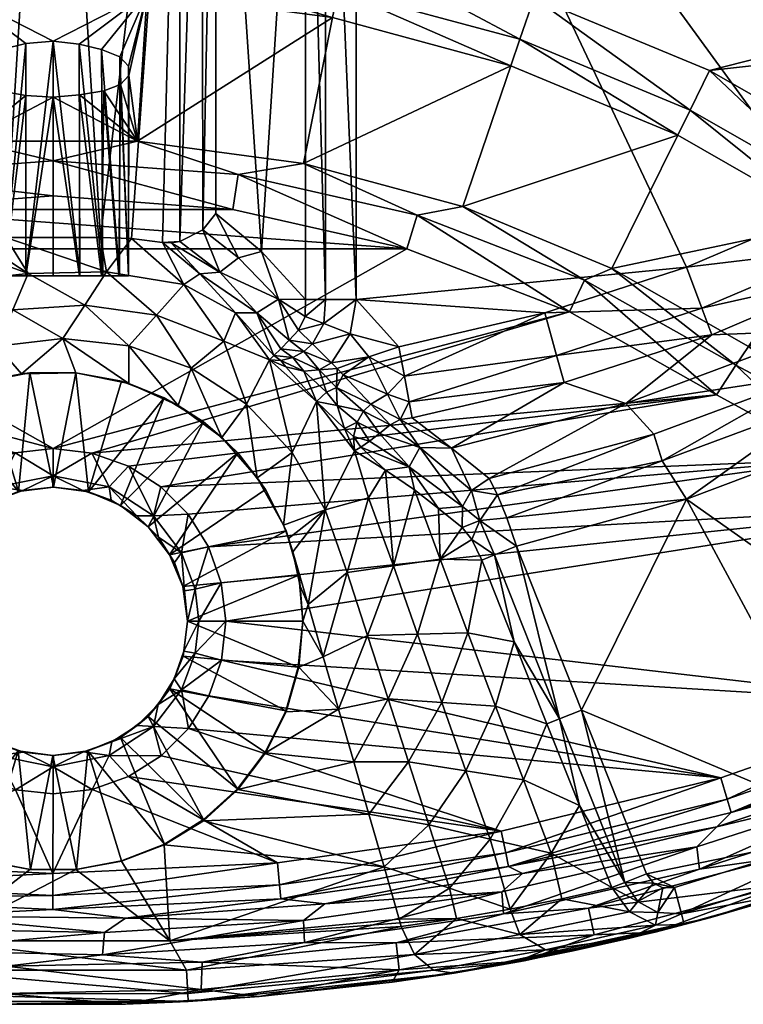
# Model space of a CAD drawing. Header units: inches. Extents: x -273 to 272, y -225 to 225.
# Tile 4 of 9: x -4 to 90, y -225 to -97. Entities that reach past the tile are written whole.
import ezdxf

# ---------------------------------------------------------------- set-up
doc = ezdxf.new("R2010")
doc.units = ezdxf.units.IN
doc.header["$MEASUREMENT"] = 0
doc.layers.add('Layer 1', color=7, linetype='Continuous')

# ---------------------------------------------------------------- blocks, each defined once
blk = doc.blocks.new('Wind-R')
at = {"color": 9, "true_color": 0xc0c0c0}
mesh = blk.add_polyface(dxfattribs=at)
corners = [(209.34, -71.65, -75), (85.5, -103.27, -75), (62.65, -93.77, -75), (29.79, -18.36, -75), (101.18, -123.06, -68.42), (113.48, -129.69, -68.42), (90.54, -139.22, -15.26), (72.78, -129.04, -15.26), (81.34, -111.7, -68.42), (104.41, -129.75, -94.58), (100.03, -137.14, -108), (123.52, -125.01, -108), (122.42, -119.96, -94.58), (119.06, -133.19, -121.42), (137.85, -121.56, -121.42), (161.55, -73.61, -88), (172.53, -57.48, -88), (46.05, -29.03, -88), (39.46, -37.75, -88), (133.65, -100.91, -88), (148.4, -88.17, -88), (117.55, -111.93, -88), (100.33, -121.28, -88), (114.93, -126.33, -73.19), (127.91, -130.59, -73.19), (127.08, -134.16, -68.42), (106.35, -115.21, -75), (117.16, -121.05, -75), (128.99, -124.93, -75), (103.19, -120, -73.19), (82.96, -108.41, -73.19), (120.84, -136.39, -126.19), (137.14, -105.45, -89.81), (120.51, -116.84, -89.81), (102.82, -126.45, -89.81), (84.49, -134.24, -89.81), (82.48, -128.87, -88), (139.37, -108.36, -94.58)]
mesh.append_faces([[corners[k] for k in face] for face in [(0, 1, 2), (3, 0, 2), (4, 5, 6), (7, 8, 4), (7, 4, 6), (9, 10, 11), (11, 12, 9), (11, 13, 14), (15, 16, 17), (18, 19, 20), (21, 18, 22), (17, 20, 15), (20, 17, 18), (18, 21, 19), (23, 24, 25), (26, 27, 23), (24, 27, 28), (26, 23, 29), (29, 5, 4), (24, 23, 27), (5, 23, 25), (23, 5, 29), (4, 8, 30), (1, 29, 30), (26, 29, 1), (30, 29, 4), (13, 31, 14), (32, 19, 21), (21, 33, 32), (22, 33, 21), (33, 22, 34), (35, 34, 36), (34, 22, 36), (12, 34, 9), (9, 34, 35), (37, 33, 12), (12, 33, 34)]], dxfattribs={"color": 9})
mesh = blk.add_polyface(dxfattribs=at)
corners = [(-16.5, -125.57, -128), (-14.27, -125.66, -128), (-16.5, -37.75, -128), (-10.22, -125.17, -128), (-6.15, -125, -128), (0, -25, -128), (-3.19, -34.85, -75), (12.86, -83.77, -75), (-12.86, -83.77, -75), (-3.55, -106.52, -30.67), (-10.9, -112.45, -15.26), (-6.45, -105.98, -32.36), (-8.69, -101.5, -44.95), (-12.24, -93.14, -68.42), (-6.55, -100.47, -47.52), (0, -106.72, -30), (-8.7, -105.09, -35.08), (-9.83, -103.99, -38.25), (-9.85, -102.75, -41.69), (-3.57, -99.73, -49.32), (0, -99.44, -50), (0, -119.6, -10), (-23.41, -121.36, -10), (-24.09, -116.82, -11.45), (0, -115.01, -11.45), (12.48, -89.49, -73.19), (-12.48, -89.49, -73.19), (12.24, -93.14, -68.42), (-19.37, -37.75, -127.1), (-9.82, -130, -41.62), (-9.82, -130, -38.18), (-8.54, -130, -34.89), (-6.38, -130, -32.31), (-3.54, -130, -30.68), (-8.7, -130, -44.89), (-6.45, -130, -47.6), (-3.54, -130, -49.32), (0, -130, -50)]
mesh.append_faces([[corners[k] for k in face] for face in [(0, 1, 2), (2, 1, 3), (2, 3, 4), (5, 2, 4), (6, 7, 8), (9, 10, 11), (12, 13, 14), (9, 15, 10), (16, 10, 17), (16, 11, 10), (17, 13, 18), (17, 10, 13), (12, 18, 13), (19, 13, 20), (19, 14, 13), (21, 22, 23), (21, 23, 24), (24, 23, 10), (8, 25, 26), (27, 13, 26), (2, 28, 0), (17, 29, 30), (31, 16, 30), (17, 30, 16), (31, 32, 11), (11, 16, 31), (9, 32, 33), (32, 9, 11), (9, 33, 15), (17, 18, 29), (34, 18, 12), (18, 34, 29), (35, 34, 14), (12, 14, 34), (19, 36, 35), (35, 14, 19), (20, 36, 19), (20, 37, 36)]], dxfattribs={"color": 9})
mesh = blk.add_polyface(dxfattribs=at)
corners = [(8.66, -130, -44.95), (8.7, -101.5, -44.93), (9.82, -130, -41.71), (9.87, -103.93, -38.44), (9.83, -130, -38.23), (9.82, -102.69, -41.83), (6.48, -130, -47.64), (3.4, -99.83, -49.06), (6.31, -100.52, -47.37), (3.47, -130, -49.43), (0, -99.44, -50), (0, -130, -50), (8.75, -105.07, -35.16), (6.6, -105.93, -32.53), (8.57, -130, -34.96), (3.42, -106.43, -30.94), (6.31, -130, -32.34), (3.41, -130, -30.65), (0, -106.72, -30), (6.15, -125, -128), (10.2, -125.16, -128), (16.5, -37.75, -128), (0, -25, -128), (-6.15, -125, -128), (14.23, -125.66, -128), (16.5, -125.55, -128), (-3.19, -34.85, -75), (3.3, -34.83, -75), (12.86, -83.77, -75), (9.61, -33.65, -75), (12.24, -93.14, -68.42), (11, -112.46, -15.26), (-12.24, -93.14, -68.42), (-10.9, -112.45, -15.26), (23.41, -121.36, -10), (0, -119.6, -10), (0, -115.01, -11.45), (24.09, -116.82, -11.45), (12.48, -89.49, -73.19), (-12.86, -83.77, -75), (-12.48, -89.49, -73.19)]
mesh.append_faces([[corners[k] for k in face] for face in [(0, 1, 2), (3, 4, 5), (6, 7, 8), (8, 0, 6), (7, 9, 10), (9, 7, 6), (0, 8, 1), (9, 11, 10), (5, 2, 1), (4, 3, 12), (12, 13, 14), (15, 16, 13), (17, 15, 18), (19, 20, 21), (22, 23, 19), (19, 21, 22), (21, 20, 24), (24, 25, 21), (26, 27, 28), (29, 28, 27), (10, 30, 7), (13, 31, 15), (10, 32, 30), (13, 12, 31), (8, 30, 1), (8, 7, 30), (12, 3, 31), (31, 3, 30), (3, 5, 30), (5, 1, 30), (31, 18, 15), (33, 18, 31), (34, 35, 36), (36, 33, 31), (37, 36, 31), (28, 38, 39), (40, 38, 30)]], dxfattribs={"color": 9})
mesh = blk.add_polyface(dxfattribs=at)
corners = [(9.61, -33.65, -75), (38.25, -87.16, -75), (12.86, -83.77, -75), (62.65, -93.77, -75), (21.08, -27.93, -75), (15.64, -31.31, -75), (36.39, -96.37, -68.42), (11, -112.46, -15.26), (12.24, -93.14, -68.42), (59.61, -102.66, -68.42), (53.37, -120.99, -15.26), (32.61, -115.36, -15.26), (81.34, -111.7, -68.42), (72.78, -129.04, -15.26), (32.88, -133.11, -92.61), (32.88, -37.75, -92.61), (27.12, -126.84, -108.45), (21.2, -121.87, -124.71), (21.2, -37.75, -124.71), (100.33, -121.28, -88), (39.46, -37.75, -88), (82.48, -128.87, -88), (39.46, -133.11, -88), (24.09, -116.82, -11.45), (23.41, -121.36, -10), (0, -115.01, -11.45), (47.39, -122.11, -11.45), (37.12, -92.78, -73.19), (12.48, -89.49, -73.19), (60.79, -99.2, -73.19), (82.96, -108.41, -73.19), (85.5, -103.27, -75), (19.37, -37.75, -127.1), (16.5, -37.75, -128), (16.5, -125.55, -128), (19.5, -124, -127), (35.45, -133.11, -89.27), (35.45, -37.75, -89.27)]
mesh.append_faces([[corners[k] for k in face] for face in [(0, 1, 2), (3, 1, 4), (5, 1, 0), (6, 7, 8), (9, 10, 11), (7, 6, 11), (12, 10, 9), (9, 11, 6), (13, 10, 12), (14, 15, 16), (17, 16, 18), (18, 16, 15), (19, 20, 21), (21, 20, 22), (23, 24, 25), (26, 11, 10), (23, 11, 26), (23, 7, 11), (2, 27, 28), (27, 1, 29), (2, 1, 27), (30, 29, 3), (29, 1, 3), (31, 30, 3), (12, 9, 29), (9, 6, 27), (29, 30, 12), (6, 8, 28), (27, 29, 9), (28, 27, 6), (32, 33, 34), (35, 32, 34), (35, 18, 32), (17, 18, 35), (15, 14, 36), (20, 37, 22), (15, 36, 37), (37, 36, 22)]], dxfattribs={"color": 9})
mesh = blk.add_polyface(dxfattribs=at)
corners = [(106.35, -115.21, -75), (182.61, -108.09, -75), (117.16, -121.05, -75), (85.5, -103.27, -75), (209.34, -71.65, -75), (197.09, -90.79, -75), (154.11, -126.26, -75), (141.52, -126.73, -75), (128.99, -124.93, -75), (137.85, -121.56, -121.42), (144.58, -110.49, -108), (123.52, -125.01, -108), (162.82, -93.89, -108), (155.24, -107.93, -121.42), (170.78, -92.42, -121.42), (139.37, -108.36, -94.58), (122.42, -119.96, -94.58), (154.94, -94.91, -94.58), (168.91, -79.44, -94.58), (127.91, -130.59, -73.19), (141.55, -132.48, -73.19), (155.2, -131.89, -73.19), (166.13, -123.62, -75), (167.51, -127.45, -74.13), (168.64, -130.55, -71.76), (157.68, -110.67, -126.19), (139.94, -124.57, -126.19), (120.84, -136.39, -126.19), (144.27, -128.54, -128), (162.39, -114.15, -128), (133.65, -100.91, -88), (152.38, -92.29, -89.81), (148.4, -88.17, -88), (166.04, -77.17, -89.81), (137.14, -105.45, -89.81), (120.51, -116.84, -89.81), (161.55, -73.61, -88)]
mesh.append_faces([[corners[k] for k in face] for face in [(0, 1, 2), (3, 4, 5), (1, 6, 7), (1, 7, 8), (5, 1, 0), (2, 1, 8), (5, 0, 3), (9, 10, 11), (12, 10, 13), (13, 10, 9), (12, 13, 14), (15, 16, 10), (11, 10, 16), (15, 10, 17), (12, 17, 10), (17, 12, 18), (19, 8, 20), (7, 21, 20), (22, 23, 6), (23, 24, 21), (8, 7, 20), (7, 6, 21), (21, 6, 23), (25, 14, 13), (26, 9, 27), (13, 26, 25), (26, 13, 9), (25, 28, 29), (26, 28, 25), (30, 31, 32), (33, 32, 31), (34, 17, 31), (34, 31, 30), (15, 34, 35), (34, 15, 17), (18, 31, 17), (33, 36, 32), (18, 33, 31)]], dxfattribs={"color": 9})
mesh = blk.add_polyface(dxfattribs=at)
corners = [(6.6, -105.93, -32.53), (6.31, -130, -32.34), (8.57, -130, -34.96), (0, -130, -30), (3.41, -130, -30.65), (0, -106.72, -30), (9.83, -130, -38.23), (9.82, -130, -41.71), (9.82, -102.69, -41.83), (8.75, -105.07, -35.16), (3.42, -106.43, -30.94), (10.2, -125.16, -128), (17.03, -131.14, -103.48), (14.23, -125.66, -128), (6.15, -125, -128), (6.95, -129.49, -103.48), (9.85, -139.12, -54.45), (4.11, -133.84, -78.97), (1.28, -138.19, -54.45), (23.73, -134.84, -98.3), (19.08, -129.75, -112.95), (13.44, -135.13, -78.97), (22.23, -138.51, -78.97), (17.97, -142.03, -54.45), (-6.15, -125, -128), (-3.26, -129.72, -103.48), (-5.27, -134.43, -78.97), (0, -119.6, -10), (23.41, -121.36, -10), (-23.41, -121.36, -10), (46.05, -126.5, -10), (0, -152.5, -10), (-46.05, -126.5, -10), (16.5, -125.55, -128), (15.37, -125.72, -128), (21.7, -129.52, -113.98), (19.5, -124, -127), (24.15, -127.65, -114.27), (21.2, -121.87, -124.71), (-3.54, -130, -49.32), (-6.45, -130, -47.6), (3.47, -130, -49.43), (6.48, -130, -47.64), (8.66, -130, -44.95)]
mesh.append_faces([[corners[k] for k in face] for face in [(0, 1, 2), (3, 4, 5), (6, 7, 8), (2, 6, 9), (10, 4, 1), (11, 12, 13), (11, 14, 15), (16, 17, 18), (12, 11, 15), (19, 20, 12), (12, 21, 22), (12, 22, 19), (20, 13, 12), (21, 23, 22), (21, 15, 17), (15, 21, 12), (24, 15, 14), (17, 16, 21), (17, 15, 25), (26, 18, 17), (27, 28, 29), (28, 30, 29), (30, 31, 32), (33, 13, 34), (33, 35, 36), (34, 35, 33), (37, 36, 35), (13, 20, 34), (38, 36, 37), (20, 35, 34), (39, 6, 1), (1, 4, 40), (1, 6, 2), (41, 42, 43), (6, 41, 43), (43, 7, 6), (41, 6, 39)]], dxfattribs={"color": 9})
mesh = blk.add_polyface(dxfattribs=at)
corners = [(-13.32, -130.78, -103.48), (-14.27, -125.66, -128), (-19.41, -130.51, -111.92), (-7.28, -139.15, -54.45), (1.28, -138.19, -54.45), (-5.27, -134.43, -78.97), (-15.42, -141.59, -54.45), (-14.37, -136.19, -78.97), (-3.26, -129.72, -103.48), (6.95, -129.49, -103.48), (-6.15, -125, -128), (-10.22, -125.17, -128), (-24.02, -135.96, -97.28), (4.11, -133.84, -78.97), (-28.1, -141.99, -84.09), (-22.84, -139.84, -78.97), (-46.05, -126.5, -10), (-23.41, -121.36, -10), (46.05, -126.5, -10), (-16.5, -125.57, -128), (-15.39, -125.73, -128), (-24.16, -128.04, -114.24), (-19.5, -124.06, -127), (-21.2, -121.97, -124.71), (-21.7, -129.9, -113.99), (-26.49, -135.58, -99.46), (-27.12, -127.36, -108.44), (-6.38, -130, -32.31), (-8.54, -130, -34.89), (-3.54, -130, -30.68), (-9.82, -130, -41.62), (-9.82, -130, -38.18), (3.41, -130, -30.65), (-6.45, -130, -47.6), (-8.7, -130, -44.89), (0, -130, -50), (3.47, -130, -49.43), (-3.54, -130, -49.32), (6.31, -130, -32.34), (0, -130, -30), (0, -106.72, -30)]
mesh.append_faces([[corners[k] for k in face] for face in [(0, 1, 2), (3, 4, 5), (6, 3, 7), (8, 9, 10), (11, 8, 10), (7, 2, 12), (8, 5, 13), (8, 11, 1), (7, 0, 2), (7, 5, 0), (8, 0, 5), (0, 8, 1), (12, 14, 15), (5, 7, 3), (7, 12, 15), (15, 6, 7), (16, 17, 18), (1, 19, 20), (21, 22, 23), (19, 22, 24), (2, 20, 24), (20, 2, 1), (19, 24, 20), (12, 2, 25), (26, 21, 23), (21, 24, 22), (2, 24, 25), (27, 28, 29), (30, 28, 31), (28, 30, 29), (32, 30, 33), (33, 30, 34), (35, 36, 37), (37, 38, 33), (30, 32, 29), (32, 39, 29), (39, 40, 29)]], dxfattribs={"color": 9})
mesh = blk.add_polyface(dxfattribs=at)
corners = [(23.73, -134.84, -98.3), (22.23, -138.51, -78.97), (28.19, -140.94, -84.05), (67.23, -134.71, -10), (0, -152.5, -10), (46.05, -126.5, -10), (39.46, -133.11, -88), (64.04, -134.84, -88), (82.48, -128.87, -88), (45.01, -139.26, -88), (38.66, -137.55, -88), (69.19, -130.56, -11.45), (47.39, -122.11, -11.45), (23.41, -121.36, -10), (24.09, -116.82, -11.45), (53.37, -120.99, -15.26), (72.78, -129.04, -15.26), (88.93, -141.66, -11.45), (86.41, -145.5, -10), (30.73, -138.38, -90.74), (31.95, -137.07, -91.44), (29.33, -133.03, -99.71), (19.08, -129.75, -112.95), (26.53, -134.84, -99.42), (21.7, -129.52, -113.98), (28.75, -140.39, -86.66), (24.15, -127.65, -114.27), (27.12, -126.84, -108.45), (21.2, -121.87, -124.71), (32.83, -135.31, -91.84), (32.88, -133.11, -92.61), (29.63, -139.5, -89.06), (84.49, -134.24, -89.81), (65.57, -140.37, -89.81), (35.24, -136.24, -89.04), (33.77, -138.88, -88.92), (35.45, -133.11, -89.27)]
mesh.append_faces([[corners[k] for k in face] for face in [(0, 1, 2), (3, 4, 5), (6, 7, 8), (9, 7, 6), (10, 9, 6), (11, 3, 12), (13, 14, 5), (15, 11, 12), (11, 16, 17), (5, 12, 3), (5, 14, 12), (18, 3, 11), (11, 15, 16), (19, 20, 21), (22, 23, 24), (23, 0, 25), (22, 0, 23), (24, 23, 21), (26, 27, 28), (29, 30, 21), (21, 30, 27), (21, 23, 19), (24, 21, 26), (26, 21, 27), (21, 20, 29), (23, 31, 19), (25, 31, 23), (8, 7, 32), (7, 33, 32), (10, 34, 35), (34, 20, 35), (6, 36, 34), (20, 34, 29), (29, 36, 30), (29, 34, 36), (34, 10, 6), (35, 20, 19)]], dxfattribs={"color": 9})
mesh = blk.add_polyface(dxfattribs=at)
corners = [(-67.23, -134.71, -10), (-46.05, -126.5, -10), (0, -152.5, -10), (-39.46, -134.03, -88), (-44.22, -139.4, -88), (-38.61, -138.63, -88), (-81.77, -129.13, -88), (-63.27, -135.05, -88), (-40.17, -140.76, -88), (-69.19, -130.56, -11.45), (-88.93, -141.66, -11.45), (-23.41, -121.36, -10), (-47.39, -122.11, -11.45), (-72.78, -129.04, -15.26), (-53.32, -120.95, -15.26), (-90.54, -139.22, -15.26), (-30.66, -139.45, -90.65), (-29.32, -133.79, -99.71), (-31.9, -138.18, -91.34), (-27.12, -127.36, -108.44), (-32.88, -134.03, -92.61), (-29.55, -140.56, -89.01), (-28.66, -141.44, -86.65), (-24.02, -135.96, -97.28), (-28.1, -141.99, -84.09), (-21.7, -129.9, -113.99), (-24.16, -128.04, -114.24), (-26.49, -135.58, -99.46), (-32.83, -136.35, -91.78), (-64.78, -140.59, -89.81), (-83.75, -134.52, -89.81), (-45.27, -145.04, -89.81), (-65.75, -144.12, -94.58), (-32.53, -140.99, -88.58), (-33.67, -140.03, -88.89), (-35.45, -134.03, -89.27), (-35.23, -137.3, -89.02), (-36.02, -142.51, -88)]
mesh.append_faces([[corners[k] for k in face] for face in [(0, 1, 2), (3, 4, 5), (6, 7, 3), (3, 7, 4), (8, 5, 4), (9, 1, 0), (9, 0, 10), (11, 1, 12), (1, 9, 12), (9, 13, 14), (12, 9, 14), (15, 13, 9), (16, 17, 18), (17, 19, 20), (21, 22, 23), (22, 24, 23), (17, 25, 26), (23, 27, 21), (27, 25, 17), (19, 17, 26), (27, 17, 16), (27, 16, 21), (17, 28, 18), (20, 28, 17), (7, 6, 29), (6, 30, 29), (4, 7, 31), (32, 29, 30), (33, 18, 34), (18, 33, 16), (35, 5, 36), (36, 20, 35), (35, 3, 5), (28, 34, 18), (5, 37, 36), (36, 28, 20), (28, 36, 34)]], dxfattribs={"color": 9})
mesh = blk.add_polyface(dxfattribs=at)
corners = [(124.78, -140.77, -128), (104.04, -150.98, -128), (152.79, -180.56, -128), (20.25, -165.32, -10), (101.84, -153.92, -10), (118.88, -159.82, -10), (141.22, -173.15, -10), (136.89, -162.77, -10), (127.08, -134.16, -68.42), (141.38, -136.14, -68.42), (124.36, -153.38, -15.26), (106.56, -147.78, -15.26), (113.48, -129.69, -68.42), (90.54, -139.22, -15.26), (85.77, -137.68, -94.58), (74.58, -146.64, -108), (100.03, -137.14, -108), (78.21, -150.62, -121.42), (99.05, -142.89, -121.42), (119.06, -133.19, -121.42), (123.52, -125.01, -108), (104.41, -129.75, -94.58), (123.75, -156.24, -11.45), (105.43, -150.47, -11.45), (88.93, -141.66, -11.45), (86.41, -145.5, -10), (143, -158.48, -11.45), (72.78, -129.04, -15.26), (69.19, -130.56, -11.45), (127.91, -130.59, -73.19), (100.49, -146.26, -126.19), (120.84, -136.39, -126.19), (79.32, -154.11, -126.19), (139.94, -124.57, -126.19), (82.47, -159.12, -128), (84.49, -134.24, -89.81), (65.57, -140.37, -89.81)]
mesh.append_faces([[corners[k] for k in face] for face in [(0, 1, 2), (3, 4, 5), (6, 5, 7), (8, 9, 10), (10, 11, 8), (12, 11, 13), (12, 8, 11), (14, 15, 16), (15, 17, 18), (18, 19, 16), (20, 16, 19), (16, 21, 14), (16, 15, 18), (11, 10, 22), (23, 24, 13), (24, 23, 4), (25, 24, 4), (11, 23, 13), (26, 22, 10), (23, 11, 22), (23, 5, 4), (22, 5, 23), (22, 7, 5), (27, 13, 24), (25, 28, 24), (8, 29, 9), (19, 18, 30), (30, 31, 19), (18, 17, 32), (18, 32, 30), (31, 0, 33), (31, 1, 0), (30, 1, 31), (30, 34, 1), (30, 32, 34), (14, 35, 36), (21, 35, 14)]], dxfattribs={"color": 9})
mesh = blk.add_polyface(dxfattribs=at)
corners = [(-28.66, -141.44, -86.65), (-29.53, -142.12, -86.1), (-28.1, -141.99, -84.09), (-29.55, -140.56, -89.01), (-31.1, -141.74, -87.66), (-30.17, -142.95, -85.51), (-32.44, -143.51, -86.82), (-22.77, -145.79, -54.45), (-19.76, -149.26, -30), (-15.42, -141.59, -54.45), (-33.55, -158.64, -54.45), (-29.01, -160.25, -30), (-28.92, -151.59, -54.45), (-25.23, -154.41, -30), (-22.84, -139.84, -78.97), (-33.61, -147.04, -84.13), (-38.14, -153.02, -84.17), (-19.6, -149.16, -20), (-24.01, -153.19, -20), (-27.61, -157.95, -20), (-30.28, -163.33, -20), (-9.73, -154.72, -10), (-86.41, -145.5, -10), (-4.97, -153.07, -10), (-67.23, -134.71, -10), (0, -152.5, -10), (-15.18, -166.18, -20), (-34.91, -145.86, -86.91), (-35.98, -147.24, -86.84), (-34.43, -143.38, -87.69), (-32.53, -140.99, -88.58), (-33.67, -140.03, -88.89), (-36.02, -142.51, -88), (-30.66, -139.45, -90.65), (-35.23, -137.3, -89.02)]
mesh.append_faces([[corners[k] for k in face] for face in [(0, 1, 2), (1, 3, 4), (2, 1, 5), (6, 5, 4), (1, 0, 3), (5, 1, 4), (7, 8, 9), (10, 11, 12), (11, 13, 12), (13, 7, 12), (7, 9, 14), (2, 7, 14), (7, 2, 15), (8, 7, 13), (12, 7, 15), (16, 12, 15), (16, 10, 12), (17, 8, 18), (11, 19, 13), (8, 13, 18), (11, 20, 19), (19, 18, 13), (21, 22, 23), (24, 25, 23), (19, 26, 18), (15, 5, 6), (5, 15, 2), (27, 28, 15), (29, 27, 6), (15, 6, 27), (29, 30, 31), (31, 32, 29), (6, 4, 30), (4, 3, 33), (33, 30, 4), (30, 29, 6), (32, 31, 34)]], dxfattribs={"color": 9})
mesh = blk.add_polyface(dxfattribs=at)
corners = [(-0.06, -157.52, -15), (0, -156.04, -11.46), (3.88, -157.96, -15), (7.29, -157.49, -11.46), (7.56, -159.23, -15), (5.05, -153.1, -10), (10.89, -161.28, -15), (13.08, -161.27, -11.46), (9.81, -154.81, -10), (14.03, -157.5, -10), (17.57, -161.05, -10), (0, -152.5, -10), (17.97, -142.03, -54.45), (13.44, -135.13, -78.97), (9.85, -139.12, -54.45), (2.93, -142.63, -30), (9.85, -144.04, -30), (1.28, -138.19, -54.45), (16.29, -146.9, -30), (21.96, -151.08, -30), (25.19, -146.74, -54.45), (-4.14, -142.76, -30), (-3.04, -142.65, -20), (2.97, -142.64, -20), (8.89, -143.75, -20), (14.46, -145.89, -20), (19.58, -149.02, -20), (4.58, -158.14, -20), (0.06, -157.52, -20), (8.75, -159.91, -20), (12.37, -162.72, -20), (24.05, -153.07, -20)]
mesh.append_faces([[corners[k] for k in face] for face in [(0, 1, 2), (2, 1, 3), (4, 2, 3), (5, 3, 1), (6, 3, 7), (3, 6, 4), (8, 7, 3), (7, 9, 10), (9, 7, 8), (3, 5, 8), (1, 11, 5), (12, 13, 14), (15, 16, 17), (18, 14, 16), (12, 18, 19), (19, 20, 12), (12, 14, 18), (14, 17, 16), (15, 17, 21), (15, 22, 23), (24, 15, 23), (25, 16, 24), (15, 24, 16), (25, 26, 18), (18, 16, 25), (26, 19, 18), (27, 28, 2), (0, 2, 28), (4, 29, 27), (27, 2, 4), (28, 27, 23), (23, 27, 24), (30, 26, 29), (25, 27, 29), (31, 26, 30), (26, 25, 29), (25, 24, 27)]], dxfattribs={"color": 9})
mesh = blk.add_polyface(dxfattribs=at)
corners = [(30.31, -141.88, -85.48), (29.64, -141.05, -86.09), (28.19, -140.94, -84.05), (32.63, -142.41, -86.81), (31.22, -140.65, -87.67), (28.75, -140.39, -86.66), (29.63, -139.5, -89.06), (31.12, -153.01, -54.45), (29.99, -162.48, -30), (35.42, -160.49, -54.45), (25.19, -146.74, -54.45), (26.57, -156.32, -30), (34.31, -146.36, -84.1), (21.96, -151.08, -30), (22.23, -138.51, -78.97), (17.97, -142.03, -54.45), (19.58, -149.02, -20), (24.05, -153.07, -20), (27.67, -157.86, -20), (9.81, -154.81, -10), (5.05, -153.1, -10), (86.41, -145.5, -10), (0, -152.5, -10), (67.23, -134.71, -10), (15.14, -166.35, -20), (37, -142.1, -88), (36.23, -141.33, -88), (34.64, -142.24, -87.68), (36.91, -144.55, -87.68), (35.6, -145.16, -86.9), (37, -146.9, -86.82), (23.73, -134.84, -98.3), (30.73, -138.38, -90.74), (32.65, -139.87, -88.61), (33.77, -138.88, -88.92)]
mesh.append_faces([[corners[k] for k in face] for face in [(0, 1, 2), (1, 3, 4), (2, 1, 5), (6, 5, 4), (1, 0, 3), (5, 1, 4), (7, 8, 9), (10, 11, 7), (11, 8, 7), (7, 9, 12), (7, 12, 2), (13, 11, 10), (10, 7, 2), (14, 15, 10), (14, 10, 2), (13, 16, 17), (18, 11, 17), (13, 17, 11), (8, 11, 18), (19, 20, 21), (20, 22, 23), (18, 17, 24), (0, 12, 3), (25, 26, 27), (0, 2, 12), (28, 27, 29), (3, 12, 29), (30, 29, 12), (3, 29, 27), (5, 31, 2), (32, 33, 34), (33, 26, 34), (6, 4, 33), (4, 3, 27), (33, 32, 6), (27, 33, 4), (27, 26, 33)]], dxfattribs={"color": 9})
mesh = blk.add_polyface(dxfattribs=at)
corners = [(67.23, -134.71, -10), (86.41, -145.5, -10), (5.05, -153.1, -10), (14.03, -157.5, -10), (101.84, -153.92, -10), (17.57, -161.05, -10), (20.25, -165.32, -10), (85.77, -137.68, -94.58), (66.54, -143.9, -94.58), (74.58, -146.64, -108), (46.75, -148.49, -94.58), (51.86, -152.45, -107.96), (56.77, -156.4, -121.42), (78.21, -150.62, -121.42), (46.37, -154.89, -103.17), (53.3, -160.07, -121.65), (47.76, -152.35, -103.39), (54.47, -157.95, -121.83), (45.19, -148.73, -93.93), (50.17, -160.32, -112.5), (47.07, -157.9, -104.13), (43.3, -155.31, -94.07), (43.91, -149.4, -93.54), (42.49, -150.54, -92.56), (55.56, -161.88, -125.62), (57.88, -158.53, -125.07), (79.32, -154.11, -126.19), (59.07, -161.51, -127.2), (82.47, -159.12, -128), (46.37, -146.44, -91.18), (45.01, -139.26, -88), (41.13, -140.55, -88), (45.74, -143.1, -88.79), (43.55, -145.42, -89.61), (64.04, -134.84, -88), (65.57, -140.37, -89.81)]
mesh.append_faces([[corners[k] for k in face] for face in [(0, 1, 2), (3, 1, 4), (5, 4, 6), (5, 3, 4), (7, 8, 9), (8, 10, 11), (12, 9, 11), (13, 9, 12), (11, 9, 8), (14, 15, 16), (11, 16, 17), (15, 17, 16), (10, 18, 11), (17, 12, 11), (15, 14, 19), (11, 18, 16), (14, 20, 19), (21, 20, 14), (16, 22, 23), (14, 16, 23), (18, 22, 16), (24, 25, 17), (25, 12, 17), (17, 15, 24), (26, 13, 25), (25, 13, 12), (26, 27, 28), (27, 26, 25), (29, 18, 10), (30, 31, 32), (33, 29, 32), (29, 33, 18), (32, 34, 30), (8, 29, 10), (32, 35, 34), (29, 8, 35), (7, 35, 8), (35, 32, 29)]], dxfattribs={"color": 9})
mesh = blk.add_polyface(dxfattribs=at)
corners = [(-17.62, -160.92, -10), (-14.04, -157.37, -10), (-13.08, -161.27, -11.46), (-3.93, -157.97, -15), (0, -156.04, -11.46), (-0.06, -157.52, -15), (-7.62, -159.3, -15), (-10.93, -161.42, -15), (-7.29, -157.49, -11.46), (-4.97, -153.07, -10), (0, -152.5, -10), (-9.73, -154.72, -10), (-7.28, -139.15, -54.45), (-15.42, -141.59, -54.45), (-8.42, -143.61, -30), (-4.14, -142.76, -30), (1.28, -138.19, -54.45), (-19.76, -149.26, -30), (-12.57, -145.03, -30), (-3.04, -142.65, -20), (-8.92, -143.77, -20), (2.93, -142.63, -30), (-14.51, -145.97, -20), (-19.6, -149.16, -20), (-4.5, -158.11, -20), (0.06, -157.52, -20), (-8.75, -159.84, -20), (-12.37, -162.58, -20), (-15.18, -166.18, -20), (-24.01, -153.19, -20), (2.97, -142.64, -20)]
mesh.append_faces([[corners[k] for k in face] for face in [(0, 1, 2), (3, 4, 5), (6, 7, 2), (8, 4, 3), (8, 6, 2), (8, 3, 6), (4, 9, 10), (8, 11, 9), (4, 8, 9), (11, 8, 1), (8, 2, 1), (12, 13, 14), (12, 15, 16), (17, 18, 13), (12, 14, 15), (13, 18, 14), (19, 15, 20), (15, 19, 21), (20, 14, 18), (15, 14, 20), (17, 22, 18), (20, 18, 22), (23, 22, 17), (24, 3, 25), (24, 26, 6), (6, 3, 24), (7, 26, 27), (26, 7, 6), (25, 3, 5), (22, 26, 24), (23, 27, 26), (22, 24, 20), (19, 24, 25), (28, 27, 29), (30, 19, 25), (19, 20, 24), (22, 23, 26), (23, 29, 27)]], dxfattribs={"color": 9})
mesh = blk.add_polyface(dxfattribs=at)
corners = [(37.95, -149.91, -85.5), (39.24, -152.79, -84.13), (39.13, -150.93, -86.45), (40.05, -152.32, -87.35), (41.18, -151.54, -90.41), (39.6, -149.09, -88.2), (37, -146.9, -86.82), (41.06, -158.93, -78.97), (43.3, -155.31, -94.07), (35.42, -160.49, -54.45), (34.31, -146.36, -84.1), (86.41, -145.5, -10), (14.03, -157.5, -10), (9.81, -154.81, -10), (38.66, -137.55, -88), (36.23, -141.33, -88), (41.13, -140.55, -88), (45.01, -139.26, -88), (37, -142.1, -88), (37.76, -142.9, -88), (46.37, -154.89, -103.17), (42.49, -150.54, -92.56), (35.6, -145.16, -86.9), (36.91, -144.55, -87.68), (34.64, -142.24, -87.68), (41.37, -146.72, -89.5), (40.43, -147.64, -89.17), (43.91, -149.4, -93.54), (43.55, -145.42, -89.61), (45.74, -143.1, -88.79), (45.19, -148.73, -93.93), (33.77, -138.88, -88.92)]
mesh.append_faces([[corners[k] for k in face] for face in [(0, 1, 2), (3, 2, 1), (2, 4, 5), (2, 5, 0), (6, 0, 5), (3, 4, 2), (1, 7, 8), (1, 9, 7), (10, 9, 1), (11, 12, 13), (14, 15, 16), (16, 17, 14), (15, 18, 16), (16, 18, 19), (1, 8, 3), (4, 3, 20), (8, 20, 3), (20, 21, 4), (22, 6, 23), (19, 18, 23), (24, 23, 18), (6, 10, 0), (0, 10, 1), (19, 23, 25), (26, 27, 25), (23, 26, 25), (26, 6, 5), (5, 4, 21), (26, 23, 6), (26, 21, 27), (21, 26, 5), (16, 28, 29), (19, 25, 28), (30, 25, 27), (16, 19, 28), (30, 28, 25), (31, 15, 14)]], dxfattribs={"color": 9})
mesh = blk.add_polyface(dxfattribs=at)
corners = [(118.53, -197.21), (119.44, -200.65, -1.46), (94.5, -205.81), (127.87, -198.67, -5), (111.7, -205.21, -5), (84.18, -207.28), (83.84, -204.4, -0.9), (108.54, -196.44, -0.9), (132.53, -186.29, -0.9), (109.27, -199.22), (133.49, -189.01), (111.13, -193.51, -3.29), (86.44, -201.77, -3.29), (61.13, -207.87, -3.29), (59.3, -206.96, -6.71), (88.31, -199.92, -6.71), (116.37, -190.08, -6.71), (134.98, -183.07, -3.29), (111.36, -205.36, -123), (117.09, -203.17, -93.5), (125.58, -199.69, -123), (117.09, -203.17, -34.5), (77.26, -207.91, -128), (105.65, -202.1, -128), (68.79, -186.57, -128), (82.47, -159.12, -128), (129.63, -192.42, -128), (104.04, -150.98, -128), (114.59, -185.73, -10), (22.5, -175, -10), (118.88, -159.82, -10), (141.22, -173.15, -10), (86.97, -195.42, -10), (87.79, -198.17, -9.1), (58.96, -205.16, -9.1), (115.68, -188.39, -9.1), (142.59, -175.67, -9.1), (131.1, -195.64, -126.54), (106.83, -205.44, -126.54)]
mesh.append_faces([[corners[k] for k in face] for face in [(0, 1, 2), (1, 3, 4), (5, 6, 7), (7, 8, 9), (9, 5, 7), (9, 8, 10), (7, 11, 8), (7, 12, 11), (6, 12, 7), (6, 13, 12), (14, 15, 12), (16, 11, 15), (17, 11, 16), (12, 15, 11), (18, 19, 20), (21, 4, 3), (22, 23, 24), (25, 23, 26), (26, 27, 25), (24, 23, 25), (28, 29, 30), (30, 31, 28), (0, 2, 9), (9, 10, 0), (5, 9, 2), (32, 33, 34), (33, 28, 35), (28, 33, 32), (28, 31, 35), (35, 15, 33), (16, 35, 36), (35, 16, 15), (14, 33, 15), (37, 26, 38), (18, 20, 38), (37, 38, 20), (23, 38, 26)]], dxfattribs={"color": 9})
mesh = blk.add_polyface(dxfattribs=at)
corners = [(18.5, -170.84, -11.46), (21.9, -169.99, -10), (18.96, -175, -11.46), (16.73, -166.08, -11.46), (13.72, -164.05, -15), (13.08, -161.27, -11.46), (15.8, -167.35, -15), (17.57, -161.05, -10), (17.09, -171.06, -15), (17.5, -175, -15), (22.5, -175, -10), (20.25, -165.32, -10), (10.89, -161.28, -15), (29.99, -162.48, -30), (30.67, -164.24, -30), (35.42, -160.49, -54.45), (31.22, -165.96, -30), (27.67, -157.86, -20), (30.34, -163.22, -20), (31.98, -169, -20), (32.18, -170.43, -30), (32.5, -175, -20), (32.5, -175, -30), (8.75, -159.91, -20), (12.37, -162.72, -20), (7.56, -159.23, -15), (15.14, -166.35, -20), (16.87, -170.47, -20), (17.5, -175, -20), (24.05, -153.07, -20), (33.2, -172.8, -30)]
mesh.append_faces([[corners[k] for k in face] for face in [(0, 1, 2), (3, 4, 5), (6, 4, 3), (3, 5, 7), (8, 3, 0), (3, 8, 6), (0, 2, 9), (9, 8, 0), (2, 1, 10), (0, 11, 1), (3, 11, 0), (3, 7, 11), (5, 4, 12), (13, 14, 15), (15, 14, 16), (17, 18, 13), (16, 14, 18), (18, 14, 13), (19, 20, 16), (16, 18, 19), (21, 20, 19), (21, 22, 20), (23, 12, 24), (12, 23, 25), (26, 24, 4), (12, 4, 24), (6, 27, 26), (26, 4, 6), (27, 8, 28), (8, 27, 6), (8, 9, 28), (19, 18, 27), (28, 19, 27), (28, 21, 19), (17, 26, 18), (27, 18, 26), (29, 24, 26), (20, 30, 16)]], dxfattribs={"color": 9})
mesh = blk.add_polyface(dxfattribs=at)
corners = [(35.18, -179.63, -30), (38.28, -168.65, -54.45), (33.2, -172.8, -30), (35.42, -160.49, -54.45), (44.33, -167.79, -78.97), (40.94, -176.87, -54.45), (47.47, -176.68, -78.97), (37.16, -186.47, -30), (43.61, -185.09, -54.45), (46.27, -193.31, -54.45), (50.61, -185.58, -78.97), (39.14, -193.31, -30), (48.93, -201.53, -54.45), (53.75, -194.48, -78.97), (41.12, -200.15, -30), (47.07, -157.9, -104.13), (50.38, -166.93, -103.48), (50.17, -160.32, -112.5), (54, -176.5, -103.48), (53.27, -162.77, -120.88), (43.3, -155.31, -94.07), (41.06, -158.93, -78.97), (31.22, -165.96, -30), (86.97, -195.42, -10), (20.28, -184.73, -10), (21.91, -180.08, -10), (17.63, -188.96, -10), (30.34, -186.78, -30), (31.98, -181, -30), (24.05, -196.93, -30), (27.67, -192.14, -30), (32.5, -175, -30), (32.18, -170.43, -30), (53.3, -160.07, -121.65)]
mesh.append_faces([[corners[k] for k in face] for face in [(0, 1, 2), (2, 1, 3), (4, 5, 6), (0, 7, 5), (4, 1, 5), (5, 8, 6), (8, 9, 10), (11, 8, 7), (9, 12, 13), (14, 9, 11), (12, 9, 14), (9, 8, 11), (15, 16, 17), (10, 9, 13), (6, 10, 18), (8, 5, 7), (15, 4, 16), (6, 8, 10), (4, 6, 16), (5, 1, 0), (16, 6, 18), (17, 16, 19), (20, 4, 15), (4, 20, 21), (3, 1, 21), (22, 2, 3), (21, 1, 4), (23, 24, 25), (24, 23, 26), (27, 7, 28), (11, 29, 14), (7, 30, 11), (31, 28, 0), (0, 28, 7), (2, 31, 0), (32, 31, 2), (19, 33, 17)]], dxfattribs={"color": 9})
mesh = blk.add_polyface(dxfattribs=at)
corners = [(60.33, -165.23, -128), (68.79, -186.57, -128), (82.47, -159.12, -128), (53.27, -162.77, -120.88), (50.38, -166.93, -103.48), (54.51, -164.36, -123.25), (64.86, -205.22, -103.48), (68.54, -199.02, -124.29), (61.24, -195.65, -103.48), (55.81, -167.03, -124.18), (54, -176.5, -103.48), (64.3, -188.35, -124.26), (53.75, -194.48, -78.97), (56.9, -203.38, -78.97), (57.62, -186.07, -103.48), (60.05, -177.69, -124.22), (48.93, -201.53, -54.45), (50.61, -185.58, -78.97), (86.97, -195.42, -10), (21.91, -180.08, -10), (114.59, -185.73, -10), (22.5, -175, -10), (58.35, -202.35, -10), (17.63, -188.96, -10), (21.9, -169.99, -10), (20.25, -165.32, -10), (118.88, -159.82, -10), (58.96, -205.16, -9.1), (65.96, -187.72, -126.96), (74.45, -209.02, -126.98), (77.26, -207.91, -128), (57.46, -166.37, -126.93), (55.56, -161.88, -125.62), (53.3, -160.07, -121.65), (57.88, -158.53, -125.07), (59.07, -161.51, -127.2)]
mesh.append_faces([[corners[k] for k in face] for face in [(0, 1, 2), (3, 4, 5), (6, 7, 8), (9, 4, 10), (8, 7, 11), (5, 4, 9), (8, 12, 13), (14, 11, 15), (10, 14, 15), (12, 16, 13), (17, 12, 14), (8, 14, 12), (14, 8, 11), (10, 17, 14), (9, 10, 15), (18, 19, 20), (20, 19, 21), (22, 23, 18), (24, 25, 26), (24, 26, 21), (27, 22, 18), (28, 11, 7), (1, 29, 30), (28, 31, 15), (28, 15, 11), (0, 31, 28), (1, 0, 28), (31, 9, 15), (29, 28, 7), (28, 29, 1), (3, 32, 33), (34, 32, 35), (0, 32, 31), (9, 31, 5), (5, 32, 3), (35, 32, 0), (31, 32, 5), (0, 2, 35)]], dxfattribs={"color": 9})
mesh = blk.add_polyface(dxfattribs=at)
corners = [(10.93, -188.58, -15), (8.75, -190.16, -20), (12.37, -187.42, -20), (15.74, -182.51, -15), (13.66, -185.83, -15), (15.18, -183.82, -20), (16.94, -179.57, -20), (17.02, -178.9, -15), (17.5, -175, -20), (17.5, -175, -15), (7.62, -190.7, -15), (30.28, -186.67, -20), (27.61, -192.05, -20), (27.67, -192.14, -30), (30.34, -186.78, -30), (31.92, -180.98, -20), (31.98, -181, -30), (32.5, -175, -30), (32.5, -175, -20), (24.01, -196.81, -20), (37.16, -186.47, -30), (13.08, -188.73, -11.46), (14.07, -192.55, -10), (17.63, -188.96, -10), (21.91, -180.08, -10), (18.5, -179.16, -11.46), (22.5, -175, -10), (16.73, -183.92, -11.46), (18.96, -175, -11.46), (20.28, -184.73, -10)]
mesh.append_faces([[corners[k] for k in face] for face in [(0, 1, 2), (3, 4, 5), (2, 5, 4), (6, 7, 3), (3, 5, 6), (7, 8, 9), (8, 7, 6), (1, 0, 10), (4, 0, 2), (11, 12, 13), (14, 15, 11), (11, 13, 14), (16, 17, 15), (16, 15, 14), (17, 18, 15), (11, 6, 5), (8, 15, 18), (19, 5, 2), (11, 5, 12), (15, 6, 11), (6, 15, 8), (14, 13, 20), (21, 0, 4), (22, 21, 23), (24, 25, 26), (4, 3, 27), (7, 9, 28), (3, 25, 27), (25, 28, 26), (7, 25, 3), (0, 21, 10), (27, 21, 4), (27, 29, 23), (21, 27, 23), (29, 27, 24), (27, 25, 24), (25, 7, 28)]], dxfattribs={"color": 9})
mesh = blk.add_polyface(dxfattribs=at)
corners = [(0.06, -192.48, -15), (-3.88, -192.04, -15), (-0.06, -192.48, -20), (-4.58, -191.86, -20), (-7.56, -190.77, -15), (-14.51, -204.03, -30), (-14.46, -204.11, -20), (-19.6, -200.84, -30), (-24.05, -196.93, -20), (-27.61, -192.05, -30), (-24.01, -196.81, -30), (-8.89, -206.25, -20), (-8.92, -206.23, -30), (-2.97, -207.36, -20), (-19.58, -200.98, -20), (-27.67, -192.14, -20), (-17.55, -189.07, -10), (-13.96, -192.63, -10), (-58.59, -202.31, -10), (0, -197.5, -10), (-0.06, -207.86, -10), (-4.92, -196.94, -10), (-9.73, -195.28, -10), (-29.44, -206.47, -10), (-8.75, -190.09, -20), (-12.37, -187.28, -20), (-15.14, -183.65, -20), (-38.99, -192.8, -30), (-41.02, -199.81, -30), (-43.05, -206.82, -30), (0, -193.96, -11.46), (-7.29, -192.51, -11.46), (-13.08, -188.73, -11.46)]
mesh.append_faces([[corners[k] for k in face] for face in [(0, 1, 2), (2, 1, 3), (3, 1, 4), (5, 6, 7), (8, 9, 10), (11, 12, 13), (12, 11, 5), (7, 6, 14), (5, 11, 6), (14, 8, 10), (10, 7, 14), (15, 9, 8), (16, 17, 18), (19, 20, 21), (22, 21, 23), (18, 22, 23), (23, 21, 20), (18, 17, 22), (3, 13, 2), (11, 13, 3), (6, 3, 24), (25, 14, 24), (26, 15, 8), (8, 14, 25), (14, 6, 24), (6, 11, 3), (9, 27, 10), (28, 7, 10), (29, 5, 7), (30, 31, 1), (21, 31, 30), (30, 1, 0), (4, 1, 31), (22, 32, 31), (17, 32, 22), (31, 21, 22), (30, 19, 21)]], dxfattribs={"color": 9})
mesh = blk.add_polyface(dxfattribs=at)
corners = [(3.93, -192.03, -15), (4.5, -191.89, -20), (7.62, -190.7, -15), (-0.06, -192.48, -20), (8.75, -190.16, -20), (0.06, -192.48, -15), (14.51, -204.03, -20), (14.46, -204.11, -30), (19.6, -200.84, -20), (24.01, -196.81, -20), (24.05, -196.93, -30), (27.61, -192.05, -20), (19.58, -200.98, -30), (27.67, -192.14, -30), (58.35, -202.35, -10), (29.21, -206.49, -10), (9.8, -195.24, -10), (14.07, -192.55, -10), (17.63, -188.96, -10), (5.08, -196.91, -10), (-0.06, -207.86, -10), (0, -197.5, -10), (15.18, -183.82, -20), (12.37, -187.42, -20), (8.92, -206.23, -20), (3.04, -207.35, -20), (-2.97, -207.36, -20), (43.1, -206.98, -30), (39.14, -193.31, -30), (41.12, -200.15, -30), (7.29, -192.51, -11.46), (13.08, -188.73, -11.46), (0, -193.96, -11.46)]
mesh.append_faces([[corners[k] for k in face] for face in [(0, 1, 2), (1, 0, 3), (4, 2, 1), (3, 0, 5), (6, 7, 8), (9, 10, 11), (10, 9, 12), (10, 13, 11), (8, 7, 12), (8, 12, 9), (14, 15, 16), (14, 16, 17), (14, 17, 18), (19, 15, 20), (15, 19, 16), (21, 19, 20), (9, 11, 22), (9, 23, 8), (24, 1, 25), (1, 6, 4), (25, 1, 3), (26, 25, 3), (24, 6, 1), (6, 8, 4), (8, 23, 4), (12, 7, 27), (28, 13, 10), (29, 10, 12), (2, 30, 0), (2, 31, 30), (0, 30, 32), (0, 32, 5), (32, 19, 21), (30, 16, 19), (32, 30, 19), (16, 30, 17), (30, 31, 17)]], dxfattribs={"color": 9})
mesh = blk.add_polyface(dxfattribs=at)
corners = [(44.69, -216.91), (69.72, -212.39), (70.45, -215.85, -1.46), (78.4, -215.48, -5), (61.36, -219.22, -5), (45.07, -220.42, -1.46), (83.84, -204.4, -0.9), (58.67, -213.12), (58.45, -210.25, -0.9), (84.18, -207.28), (61.13, -207.87, -3.29), (59.3, -206.96, -6.71), (86.44, -201.77, -3.29), (60.1, -219.45, -47.15), (85.67, -213.59, -64), (67.73, -217.94, -72.36), (85.67, -213.59, -34.5), (52.21, -220.83, -22), (85.67, -213.59, -93.5), (75.09, -216.3, -97.65), (68.54, -199.02, -124.29), (64.86, -205.22, -103.48), (72.78, -209.68, -124.33), (59.51, -212.51, -77), (56.9, -203.38, -78.97), (66.26, -211.17, -100.63), (61.24, -195.65, -103.48), (58.96, -205.16, -9.1), (87.79, -198.17, -9.1), (74.45, -209.02, -126.98), (60.78, -215.81, -74.24), (75.04, -212.86, -124.1), (52.54, -213.71, -53.43), (78.43, -214.58, -123.62), (64.13, -217.8, -73.4), (47.05, -218.4, -28.39), (49.53, -220.44, -25.5), (76.15, -211.5, -126.9), (78.77, -212.96, -126.75), (78.18, -209.11, -128), (77.26, -207.91, -128)]
mesh.append_faces([[corners[k] for k in face] for face in [(0, 1, 2), (2, 3, 4), (5, 2, 4), (6, 7, 8), (6, 9, 7), (8, 10, 6), (11, 12, 10), (13, 14, 15), (16, 13, 17), (3, 16, 17), (3, 17, 4), (15, 18, 19), (20, 21, 22), (23, 21, 24), (25, 21, 23), (25, 22, 21), (26, 24, 21), (7, 1, 0), (7, 9, 1), (11, 27, 28), (22, 29, 20), (25, 30, 31), (32, 30, 23), (25, 31, 22), (33, 31, 30), (33, 30, 34), (34, 30, 35), (19, 34, 15), (15, 34, 13), (36, 13, 34), (23, 30, 25), (19, 33, 34), (37, 31, 38), (29, 22, 37), (39, 40, 29), (37, 39, 29), (31, 37, 22)]], dxfattribs={"color": 9})
mesh = blk.add_polyface(dxfattribs=at)
corners = [(45.07, -220.42, -1.46), (19.42, -219.42), (44.69, -216.91), (70.45, -215.85, -1.46), (44.16, -222.02, -5), (26.83, -223.9, -5), (61.36, -219.22, -5), (58.45, -210.25, -0.9), (32.74, -216.84), (32.59, -213.97, -0.9), (58.67, -213.12), (35.4, -211.83, -3.29), (61.13, -207.87, -3.29), (29.65, -211.17, -6.71), (59.3, -206.96, -6.71), (52.21, -220.83, -22), (52.54, -213.71, -53.43), (51.6, -209.75, -54.45), (45.08, -213.82, -30), (59.51, -212.51, -77), (45.21, -214.3, -29.98), (45.34, -214.77, -29.94), (56.9, -203.38, -78.97), (41.12, -200.15, -30), (43.1, -206.98, -30), (48.93, -201.53, -54.45), (15.21, -216.64, -30), (19.58, -200.98, -30), (58.96, -205.16, -9.1), (29.47, -209.35, -9.1), (58.35, -202.35, -10), (29.21, -206.49, -10), (17.35, -220.45, -28.98), (47.05, -218.4, -28.39), (17.57, -224.53, -22), (49.53, -220.44, -25.5), (17.52, -223.51, -25.91), (60.1, -219.45, -47.15), (60.78, -215.81, -74.24), (64.13, -217.8, -73.4)]
mesh.append_faces([[corners[k] for k in face] for face in [(0, 1, 2), (3, 0, 2), (0, 4, 5), (0, 6, 4), (7, 8, 9), (8, 7, 10), (7, 11, 12), (9, 11, 7), (11, 13, 14), (12, 11, 14), (4, 15, 5), (4, 6, 15), (16, 17, 18), (17, 16, 19), (16, 18, 20), (16, 20, 21), (19, 22, 17), (23, 24, 25), (22, 25, 17), (24, 18, 17), (24, 17, 25), (8, 10, 2), (26, 18, 24), (23, 27, 24), (28, 29, 30), (13, 28, 14), (29, 31, 30), (13, 29, 28), (32, 33, 21), (21, 20, 26), (34, 15, 35), (20, 18, 26), (33, 36, 35), (16, 21, 33), (37, 35, 15), (33, 38, 16), (35, 39, 33)]], dxfattribs={"color": 9})
mesh = blk.add_polyface(dxfattribs=at)
corners = [(70.45, -215.85, -1.46), (95.25, -209.28, -1.46), (78.4, -215.48, -5), (69.72, -212.39), (119.44, -200.65, -1.46), (94.5, -205.81), (95.2, -210.81, -5), (111.7, -205.21, -5), (85.67, -213.59, -93.5), (117.09, -203.17, -93.5), (96.9, -210.3, -123), (117.09, -203.17, -64), (85.67, -213.59, -34.5), (117.09, -203.17, -34.5), (85.67, -213.59, -64), (60.1, -219.45, -47.15), (111.36, -205.36, -123), (82.19, -214.52, -123), (75.09, -216.3, -97.65), (67.73, -217.94, -72.36), (78.18, -209.11, -128), (79.4, -209.71, -128), (80.92, -209.68, -128), (77.26, -207.91, -128), (105.65, -202.1, -128), (84.18, -207.28), (106.83, -205.44, -126.54), (81.82, -213.11, -126.54), (78.43, -214.58, -123.62), (78.77, -212.96, -126.75), (75.04, -212.86, -124.1), (76.15, -211.5, -126.9)]
mesh.append_faces([[corners[k] for k in face] for face in [(0, 1, 2), (0, 3, 1), (4, 1, 5), (3, 5, 1), (1, 6, 2), (1, 7, 6), (1, 4, 7), (8, 9, 10), (11, 12, 13), (14, 15, 12), (16, 10, 9), (17, 8, 10), (8, 17, 18), (13, 12, 6), (14, 8, 19), (12, 11, 14), (6, 12, 2), (8, 14, 9), (13, 6, 7), (11, 9, 14), (20, 21, 22), (22, 23, 20), (23, 22, 24), (25, 5, 3), (10, 16, 26), (27, 26, 24), (27, 10, 26), (24, 22, 27), (27, 17, 10), (28, 18, 17), (29, 30, 28), (28, 17, 27), (31, 29, 21), (21, 20, 31), (29, 27, 22), (21, 29, 22), (29, 28, 27)]], dxfattribs={"color": 9})
mesh = blk.add_polyface(dxfattribs=at)
corners = [(-25.42, -224.02, -5), (-32.16, -221.96, -1.46), (-6.49, -223.47, -1.46), (-31.71, -218.45), (-6.09, -219.94), (-42.78, -222.21, -5), (-8.01, -224.9, -5), (9.41, -224.86, -5), (6.7, -215.56, -0.9), (-19.78, -217.9), (-19.21, -215.06, -0.9), (6.44, -218.44), (-16.62, -213.37, -3.29), (9.42, -213.66, -3.29), (-42.54, -210.95, -3.29), (-45.74, -215.25), (-29.8, -211.16, -6.71), (-0.06, -212.56, -6.71), (-17.49, -224.54, -22), (17.57, -224.53, -22), (3.04, -207.35, -20), (-2.97, -207.36, -20), (-3.04, -207.35, -30), (-8.92, -206.23, -30), (-14.99, -216.65, -30), (-14.51, -204.03, -30), (-43.05, -206.82, -30), (2.97, -207.36, -30), (-29.63, -209.33, -9.1), (-0.06, -207.86, -10), (-0.06, -210.73, -9.1), (-29.44, -206.47, -10), (-48.33, -219.62, -27.01), (-17.43, -223.52, -25.91), (-17.27, -220.45, -28.98), (-45.34, -214.78, -29.94), (-50.28, -220.67, -24.68), (17.35, -220.45, -28.98), (17.52, -223.51, -25.91)]
mesh.append_faces([[corners[k] for k in face] for face in [(0, 1, 2), (2, 1, 3), (2, 3, 4), (1, 0, 5), (2, 6, 0), (2, 7, 6), (8, 9, 10), (11, 9, 8), (8, 12, 13), (10, 12, 8), (12, 10, 14), (10, 9, 15), (12, 16, 17), (16, 12, 14), (12, 17, 13), (0, 6, 18), (18, 6, 19), (18, 5, 0), (20, 21, 22), (22, 21, 23), (4, 3, 9), (9, 11, 4), (15, 9, 3), (24, 22, 23), (25, 26, 24), (23, 25, 24), (24, 27, 22), (28, 29, 30), (28, 31, 29), (30, 17, 16), (16, 28, 30), (32, 33, 34), (24, 35, 34), (18, 33, 36), (33, 18, 19), (34, 37, 24), (33, 38, 34)]], dxfattribs={"color": 9})
mesh = blk.add_polyface(dxfattribs=at)
corners = [(-6.09, -219.94), (19.26, -222.97, -1.46), (-6.49, -223.47, -1.46), (45.07, -220.42, -1.46), (19.42, -219.42), (26.83, -223.9, -5), (9.41, -224.86, -5), (6.44, -218.44), (6.7, -215.56, -0.9), (32.59, -213.97, -0.9), (32.74, -216.84), (9.42, -213.66, -3.29), (35.4, -211.83, -3.29), (29.65, -211.17, -6.71), (-0.06, -212.56, -6.71), (17.57, -224.53, -22), (-8.01, -224.9, -5), (52.21, -220.83, -22), (3.04, -207.35, -20), (-3.04, -207.35, -30), (2.97, -207.36, -30), (8.89, -206.25, -30), (14.51, -204.03, -20), (8.92, -206.23, -20), (14.46, -204.11, -30), (44.69, -216.91), (15.21, -216.64, -30), (-14.99, -216.65, -30), (43.1, -206.98, -30), (29.21, -206.49, -10), (29.47, -209.35, -9.1), (-0.06, -210.73, -9.1), (-0.06, -207.86, -10), (-17.27, -220.45, -28.98), (17.52, -223.51, -25.91), (17.35, -220.45, -28.98), (-17.43, -223.52, -25.91), (47.05, -218.4, -28.39), (45.34, -214.77, -29.94), (49.53, -220.44, -25.5)]
mesh.append_faces([[corners[k] for k in face] for face in [(0, 1, 2), (3, 1, 4), (0, 4, 1), (1, 3, 5), (1, 5, 6), (2, 1, 6), (7, 8, 9), (9, 10, 7), (9, 11, 12), (8, 11, 9), (12, 11, 13), (13, 11, 14), (6, 15, 16), (5, 17, 15), (5, 15, 6), (18, 19, 20), (21, 22, 23), (20, 21, 23), (22, 21, 24), (23, 18, 20), (7, 4, 0), (25, 4, 10), (7, 10, 4), (26, 21, 20), (20, 27, 26), (26, 24, 21), (28, 24, 26), (29, 30, 31), (32, 29, 31), (14, 30, 13), (14, 31, 30), (33, 34, 35), (15, 34, 36), (34, 37, 35), (26, 27, 35), (26, 35, 38), (39, 34, 15)]], dxfattribs={"color": 9})

msp = doc.modelspace()

# ---------------------------------------------------------------- block references
at = {"layer": 'Layer 1'}
msp.add_blockref('Wind-R', (0, 0), dxfattribs=at)

doc.saveas('drawing.dxf')
